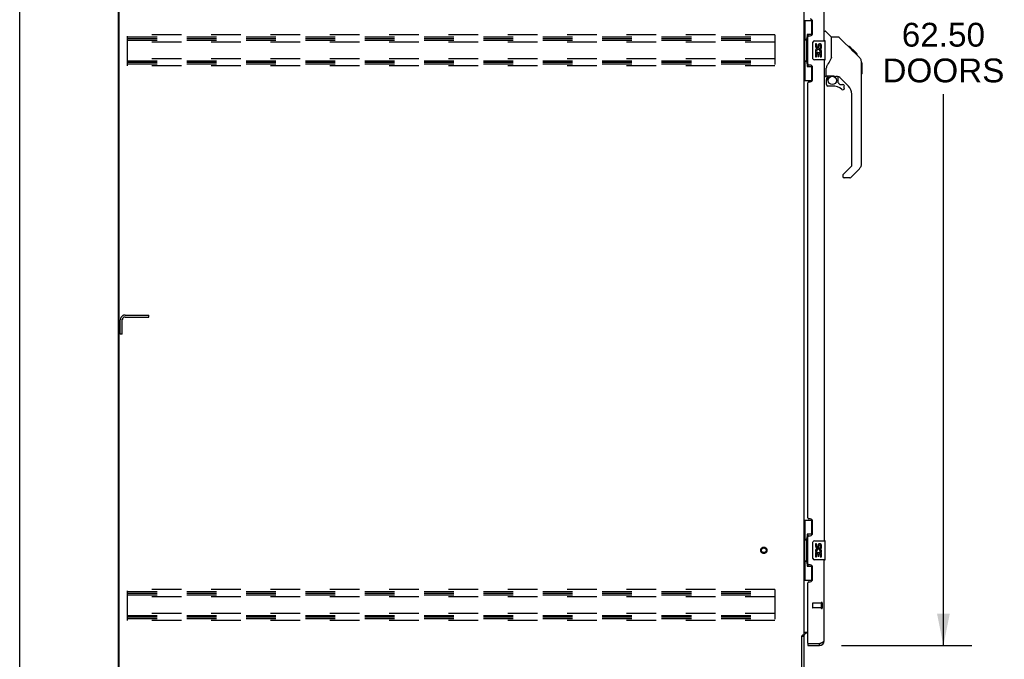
# Model space of a CAD drawing. Header units: inches. Extents: x 0 to 283, y 0 to 183.
# Tile 2 of 18: x 0 to 52, y 62 to 95. Entities that reach past the tile are written whole.
import ezdxf

# ---------------------------------------------------------------- set-up
doc = ezdxf.new("R2010")
doc.units = ezdxf.units.IN
doc.header["$LTSCALE"] = 15.583333
doc.header["$MEASUREMENT"] = 0
doc.linetypes.add('HIDDEN', pattern=[0.2, 0.1, -0.1])
doc.layers.get('0').update_dxf_attribs({"linetype": 'CONTINUOUS'})
for name, color, linetype in [('02___PRT_ALL_AXES', 7, 'CONTINUOUS'), ('DEFAULT_2', 8, 'HIDDEN'), ('DIMENSIONS', 7, 'CONTINUOUS')]:
    doc.layers.add(name, color=color, linetype=linetype)
doc.styles.get("Standard").update_dxf_attribs({"font": 'arial.ttf'})
doc.dimstyles.new('DIMSTYLE_1', dxfattribs={"dimtxt": 1.25, "dimasz": 1.666667, "dimexe": 0.09, "dimexo": 0.07, "dimgap": 0.0375, "dimtad": 0, "dimtih": 1, "dimtoh": 1, "dimzin": 4, "dimdsep": 46, "dimtxsty": 'Standard', "dimblk": '_FILLED', "dimblk1": '_FILLED', "dimblk2": '_FILLED', "dimcen": 0.09, "dimazin": 1, "dimtfac": 1, "dimtofl": 0, "dimtmove": 0, "dimatfit": 3, "dimldrblk": '_FILLED', "dimfxl": 0, "dimtolj": 1, "dimtzin": 4, "dimarcsym": 0})

# ---------------------------------------------------------------- blocks, each defined once
blk = doc.blocks.new('_FILLED')
at = {"color": 0, "linetype": 'ByBlock'}
blk.add_solid([(0, 0), (-1, 0.2), (-1, -0.2)], dxfattribs=at)
blk = doc.blocks.new('*D21')
at = {"layer": 'DIMENSIONS', "color": 2, "linetype": 'Continuous'}
for p, q in [((43.158, 125.058), (50.004, 125.058)), ((48.504, 125.058), (48.504, 95.88)), ((48.504, 62.558), (48.504, 91.505)), ((43.158, 62.558), (50.004, 62.558))]:
    blk.add_line(p, q, dxfattribs=at)
at = {"layer": 'DIMENSIONS', "color": 2, "linetype": 'Continuous', "xscale": 1.6666666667, "yscale": 1.6666666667, "zscale": 1.6666666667}
for p, rotation in [((48.504, 125.058), 90), ((48.504, 62.558), 270)]:
    blk.add_blockref('_FILLED', p, dxfattribs=dict(at, rotation=rotation))
at = {"layer": 'DIMENSIONS', "color": 2, "linetype": 'Continuous', "insert": (48.504, 95.255), "char_height": 1.25, "width": 6.39405, "attachment_point": 2, "line_spacing_factor": 0.9}
blk.add_mtext('62.50\\PDOORS', dxfattribs=at)

msp = doc.modelspace()

# ---------------------------------------------------------------- linework, layer by layer
at = {"color": 7, "linetype": 'Continuous'}
for p, q in [((0, 0), (0, 183.333)), ((5.18, 55.912), (5.18, 127.704)), ((41.18, 95.383), (41.621, 95.383)), ((41.219, 95.383), (41.219, 94.358)), ((41.584, 95.383), (41.584, 94.603)), ((41.584, 94.648), (41.357, 94.648)), ((41.357, 94.648), (41.357, 92.968)), ((42.238, 94.812), (42.301, 94.812)), ((42.626, 94.503), (42.329, 94.8)), ((41.198, 94.358), (41.32, 94.358)), ((41.198, 94.358), (41.198, 93.258)), ((41.32, 94.388), (41.32, 94.409)), ((41.32, 93.258), (41.32, 94.358)), ((41.643, 93.408), (41.643, 94.208)), ((41.743, 94.308), (42.283, 94.308)), ((42.298, 93.323), (42.298, 94.293)), ((42.993, 94.497), (42.632, 94.497)), ((42.632, 93.393), (42.632, 94.497)), ((43.814, 93.709), (43.049, 94.474)), ((43.57, 94.019), (43.503, 94.019)), ((43.577, 94.012), (43.511, 94.012)), ((43.587, 94.002), (43.52, 94.002)), ((43.594, 93.996), (43.527, 93.996)), ((43.602, 93.988), (43.535, 93.988)), ((43.621, 93.968), (43.554, 93.968)), ((43.57, 94.019), (43.897, 93.693)), ((43.644, 93.946), (43.577, 93.946)), ((43.667, 93.922), (43.6, 93.922)), ((43.691, 93.899), (43.624, 93.899)), ((43.715, 93.875), (43.648, 93.875)), ((43.738, 93.851), (43.671, 93.851)), ((43.731, 93.792), (43.686, 93.836)), ((43.76, 93.829), (43.694, 93.829)), ((43.781, 93.809), (43.714, 93.809)), ((43.787, 93.736), (43.731, 93.792)), ((43.798, 93.791), (43.731, 93.791)), ((43.811, 93.778), (43.744, 93.778)), ((43.815, 93.774), (43.748, 93.774)), ((43.817, 93.772), (43.75, 93.772)), ((43.818, 93.772), (43.751, 93.772)), ((43.818, 93.771), (43.752, 93.771)), ((43.821, 93.769), (43.754, 93.769)), ((43.825, 93.764), (43.759, 93.764)), ((43.831, 93.758), (43.765, 93.758)), ((43.845, 93.744), (43.778, 93.744)), ((43.813, 93.709), (43.787, 93.736)), ((43.86, 93.729), (43.793, 93.729)), ((43.868, 93.722), (43.801, 93.722)), ((43.875, 93.715), (43.808, 93.715)), ((43.813, 93.709), (44.092, 93.43)), ((43.887, 93.703), (43.82, 93.703)), ((43.892, 93.698), (43.825, 93.698)), ((43.895, 93.694), (43.828, 93.694)), ((43.897, 93.693), (43.83, 93.693)), ((43.896, 93.693), (43.83, 93.693)), ((43.897, 93.692), (43.83, 93.692)), ((43.981, 93.608), (43.897, 93.692)), ((43.915, 93.608), (43.981, 93.608)), ((43.983, 93.606), (43.916, 93.606)), ((43.986, 93.604), (43.919, 93.604)), ((43.983, 93.606), (43.986, 93.604)), ((41.198, 93.258), (41.32, 93.258)), ((41.219, 93.258), (41.219, 92.233)), ((41.32, 93.207), (41.32, 93.228)), ((42.283, 93.308), (41.743, 93.308)), ((42.632, 93.455), (42.611, 93.398)), ((44.206, 93.175), (44.206, 93.182)), ((44.207, 87.869), (44.207, 93.153)), ((44.219, 93.157), (44.219, 92.57)), ((41.357, 92.968), (41.584, 92.968)), ((41.584, 93.013), (41.584, 92.233)), ((42.356, 92.469), (42.356, 92.876)), ((41.18, 92.233), (41.621, 92.233)), ((42.317, 92.43), (42.238, 92.43)), ((42.356, 92.252), (42.356, 92.015)), ((42.376, 92.471), (42.671, 92.471)), ((42.414, 92.392), (42.494, 92.471)), ((42.42, 92.386), (42.417, 92.389)), ((42.424, 92.382), (42.42, 92.386)), ((42.428, 92.378), (42.424, 92.382)), ((42.944, 92.43), (42.856, 92.43)), ((42.986, 92.098), (42.986, 92.425)), ((42.99, 92.09), (43.062, 92.018)), ((43.522, 91.934), (43.021, 92.435)), ((42.671, 91.936), (42.435, 91.936)), ((43.07, 92.015), (43.223, 92.015)), ((43.301, 91.817), (43.301, 91.936)), ((43.695, 87.783), (43.695, 91.516)), ((43.236, 87.292), (43.672, 87.727)), ((44.091, 87.59), (43.639, 87.138)), ((43.223, 87.259), (43.223, 87.194)), ((43.584, 87.115), (43.301, 87.115)), ((41.18, 69.133), (41.621, 69.133)), ((41.219, 69.133), (41.219, 68.108)), ((41.584, 69.133), (41.584, 68.353)), ((41.584, 68.398), (41.357, 68.398)), ((41.357, 68.398), (41.357, 66.718)), ((41.198, 68.108), (41.32, 68.108)), ((41.198, 68.108), (41.198, 67.008)), ((41.32, 68.138), (41.32, 68.159)), ((41.32, 67.008), (41.32, 68.108)), ((41.643, 67.158), (41.643, 67.958)), ((41.743, 68.058), (42.283, 68.058)), ((42.298, 67.073), (42.298, 68.043)), ((41.198, 67.008), (41.32, 67.008)), ((41.219, 67.008), (41.219, 65.983)), ((41.32, 66.957), (41.32, 66.978)), ((41.357, 66.718), (41.584, 66.718)), ((41.584, 66.763), (41.584, 65.983)), ((42.283, 67.058), (41.743, 67.058)), ((41.18, 65.983), (41.621, 65.983)), ((41.076, 63.048), (41.18, 63.048)), ((41.384, 62.662), (41.404, 62.662)), ((41.384, 62.662), (41.384, 62.558)), ((41.992, 62.558), (41.992, 62.662))]:
    msp.add_line(p, q, dxfattribs=at)
at = {"color": 3, "linetype": 'Continuous'}
for p, q in [((5.232, 55.974), (5.232, 127.641)), ((41.18, 124.515), (41.18, 63.1)), ((42.238, 94.308), (42.238, 119.558)), ((41.634, 94.705), (41.634, 95.325)), ((41.384, 93.1), (41.384, 94.515)), ((41.444, 94.575), (41.504, 94.575)), ((42.238, 93.308), (42.238, 68.058)), ((41.504, 93.04), (41.444, 93.04)), ((41.634, 92.29), (41.634, 92.91)), ((41.384, 69.265), (41.384, 92.1)), ((41.444, 92.16), (41.504, 92.16)), ((41.504, 69.205), (41.444, 69.205)), ((41.634, 68.455), (41.634, 69.075)), ((41.384, 66.85), (41.384, 68.265)), ((41.444, 68.325), (41.504, 68.325)), ((41.504, 66.79), (41.444, 66.79)), ((42.238, 62.804), (42.238, 67.058)), ((41.634, 66.04), (41.634, 66.66)), ((41.384, 62.682), (41.384, 65.85)), ((41.444, 65.91), (41.504, 65.91)), ((41.18, 63.1), (41.106, 63.1)), ((41.18, 63.256), (41.384, 63.256)), ((41.384, 63.204), (41.323, 63.204)), ((41.076, 56.055), (41.076, 63.06)), ((41.18, 63.061), (41.18, 56.054)), ((41.404, 62.662), (41.992, 62.662)), ((41.992, 62.662), (42.021, 62.673)), ((41.384, 62.558), (41.992, 62.558))]:
    msp.add_line(p, q, dxfattribs=at)
at = {"color": 7, "linetype": 'Continuous'}
for points in [[(41.357, 94.624), (41.357, 94.621), (41.358, 94.617), (41.359, 94.613), (41.36, 94.609), (41.362, 94.604), (41.364, 94.599), (41.366, 94.593), (41.369, 94.587), (41.373, 94.581), (41.377, 94.574), (41.381, 94.567), (41.386, 94.559), (41.391, 94.551), (41.393, 94.547)], [(41.643, 94.208), (41.644, 94.214), (41.644, 94.22), (41.645, 94.227), (41.646, 94.233), (41.648, 94.238), (41.65, 94.244)], [(43.049, 94.474), (43.041, 94.481), (43.032, 94.486), (43.023, 94.491), (43.014, 94.494), (43.003, 94.496), (42.993, 94.497)], [(41.393, 93.069), (41.391, 93.065), (41.386, 93.057), (41.381, 93.049), (41.377, 93.042), (41.373, 93.035), (41.369, 93.028), (41.366, 93.022), (41.364, 93.017), (41.362, 93.012), (41.36, 93.007), (41.359, 93.003), (41.358, 92.999), (41.357, 92.995), (41.357, 92.992)], [(41.65, 93.372), (41.648, 93.377), (41.646, 93.383), (41.645, 93.389), (41.644, 93.395), (41.644, 93.402), (41.643, 93.408)], [(42.611, 93.398), (42.581, 93.329), (42.544, 93.258), (42.502, 93.185), (42.454, 93.112), (42.41, 93.047)], [(44.207, 93.153), (44.206, 93.181), (44.2, 93.223), (44.191, 93.264), (44.177, 93.303), (44.159, 93.34), (44.137, 93.376), (44.112, 93.409), (44.092, 93.43)], [(42.41, 93.047), (42.399, 93.031), (42.384, 93.002), (42.371, 92.97), (42.362, 92.936), (42.357, 92.901), (42.356, 92.876)], [(42.428, 92.378), (42.419, 92.367), (42.41, 92.357), (42.402, 92.345), (42.396, 92.333), (42.39, 92.32), (42.385, 92.307), (42.381, 92.294), (42.379, 92.28), (42.377, 92.266), (42.376, 92.252)], [(42.417, 92.389), (42.416, 92.39), (42.415, 92.391), (42.414, 92.391), (42.414, 92.392)], [(42.671, 92.471), (42.678, 92.471), (42.698, 92.47), (42.719, 92.468), (42.74, 92.464), (42.76, 92.459), (42.778, 92.454), (42.794, 92.448), (42.808, 92.443), (42.82, 92.439), (42.83, 92.436), (42.839, 92.433), (42.847, 92.431)], [(42.847, 92.431), (42.855, 92.43), (42.856, 92.43)], [(41.357, 68.374), (41.357, 68.371), (41.358, 68.367), (41.359, 68.363), (41.36, 68.359), (41.362, 68.354), (41.364, 68.349), (41.366, 68.343), (41.369, 68.337), (41.373, 68.331), (41.377, 68.324), (41.381, 68.317), (41.386, 68.309), (41.391, 68.301), (41.393, 68.297)], [(41.643, 67.958), (41.644, 67.964), (41.644, 67.97), (41.645, 67.977), (41.646, 67.983), (41.648, 67.988), (41.65, 67.994)], [(41.393, 66.819), (41.391, 66.815), (41.386, 66.807), (41.381, 66.799), (41.377, 66.792), (41.373, 66.785), (41.369, 66.778), (41.366, 66.772), (41.364, 66.767), (41.362, 66.762), (41.36, 66.757), (41.359, 66.753), (41.358, 66.749), (41.357, 66.745), (41.357, 66.742)], [(41.65, 67.122), (41.648, 67.127), (41.646, 67.133), (41.645, 67.139), (41.644, 67.145), (41.644, 67.152), (41.643, 67.158)]]:
    msp.add_lwpolyline(points, dxfattribs=at)
at = {"color": 3, "linetype": 'Continuous'}
for points in [[(41.09, 63.082), (41.088, 63.078), (41.087, 63.076), (41.086, 63.074), (41.085, 63.073), (41.084, 63.071), (41.083, 63.069), (41.082, 63.068), (41.08, 63.066), (41.079, 63.064), (41.078, 63.062), (41.076, 63.06)], [(41.106, 63.1), (41.104, 63.099), (41.102, 63.097), (41.1, 63.096), (41.099, 63.094), (41.097, 63.093), (41.096, 63.091), (41.095, 63.09), (41.094, 63.088), (41.093, 63.087), (41.092, 63.086), (41.091, 63.084), (41.09, 63.083), (41.09, 63.082)], [(42.021, 62.673), (42.036, 62.678), (42.051, 62.684), (42.065, 62.689), (42.079, 62.695)], [(42.079, 62.695), (42.093, 62.7), (42.106, 62.706), (42.119, 62.711), (42.132, 62.717), (42.144, 62.722), (42.155, 62.728), (42.166, 62.733), (42.176, 62.739), (42.186, 62.744), (42.195, 62.75), (42.203, 62.755), (42.21, 62.761), (42.217, 62.766), (42.222, 62.772), (42.227, 62.777), (42.231, 62.783), (42.234, 62.788), (42.236, 62.793), (42.238, 62.799), (42.238, 62.804)]]:
    msp.add_lwpolyline(points, dxfattribs=at)
at = {"color": 7, "linetype": 'Continuous'}
msp.add_circle((42.671, 92.231), 0.217, dxfattribs=at)
at = {"color": 3, "linetype": 'Continuous'}
for centre, radius, start, end in [((41.504, 95.325), 0.13, 0, 90), ((41.504, 94.705), 0.13, 270, 360), ((41.444, 94.515), 0.06, 90, 180), ((41.444, 93.1), 0.06, 180, 270), ((41.504, 92.91), 0.13, 0, 90), ((41.444, 92.1), 0.06, 90, 180), ((41.504, 92.29), 0.13, 270, 360), ((41.444, 69.265), 0.06, 180, 270), ((41.504, 69.075), 0.13, 0, 90), ((41.444, 68.265), 0.06, 90, 180), ((41.504, 68.455), 0.13, 270, 360), ((41.444, 66.85), 0.06, 180, 270), ((41.504, 66.66), 0.13, 0, 90), ((41.444, 65.85), 0.06, 90, 180), ((41.504, 66.04), 0.13, 270, 360), ((41.323, 63.061), 0.142, 90, 180), ((41.404, 62.682), 0.02, 180, 270), ((41.992, 62.804), 0.246, 270, 360)]:
    msp.add_arc(centre, radius, start, end, dxfattribs=at)
at = {"color": 7, "linetype": 'Continuous'}
for centre, radius, start, end in [((42.301, 94.773), 0.0394, 45, 90), ((41.743, 94.208), 0.1, 90, 158.7946), ((42.283, 94.293), 0.015, 0, 90), ((42.612, 94.489), 0.0197, 0, 45), ((41.743, 93.408), 0.1, 201.205, 270), ((42.283, 93.323), 0.015, 270, 360), ((44.199, 93.157), 0.0197, 0, 68.9395), ((44.199, 92.57), 0.0197, 293.607, 360), ((42.317, 92.469), 0.0394, 270, 360), ((42.376, 92.491), 0.0197, 180, 270), ((42.553, 92.252), 0.197, 135, 180), ((42.944, 92.233), 0.197, 52.5121, 90), ((42.998, 92.098), 0.0118, 180, 225), ((42.435, 92.015), 0.0787, 180, 270), ((42.671, 91.149), 0.787, 50.4788, 90), ((43.07, 92.027), 0.0118, 225, 270), ((43.223, 91.817), 0.0787, 230.4788, 360), ((43.223, 91.936), 0.0787, 0, 90), ((43.104, 91.516), 0.591, 0, 45), ((43.616, 87.783), 0.0787, 315, 360), ((43.813, 87.869), 0.394, 315, 360), ((43.27, 87.259), 0.0472, 135, 180), ((43.301, 87.194), 0.0787, 180, 270), ((43.584, 87.194), 0.0787, 270, 315), ((41.743, 67.958), 0.1, 90, 158.7946), ((42.283, 68.043), 0.015, 0, 90), ((41.743, 67.158), 0.1, 201.205, 270), ((42.283, 67.073), 0.015, 270, 360), ((41.992, 62.804), 0.142, 270, 311.3832), ((42.074, 62.948), 0.26, 267.3764, 270)]:
    msp.add_arc(centre, radius, start, end, dxfattribs=at)
for centre, start_param, end_param in [((41.424, 94.398), 0.699287, 1.51401), ((41.424, 94.398), -4.655602, -3.84088), ((41.424, 93.217), 0.699287, 1.51401), ((41.424, 93.217), -4.655602, -3.84088), ((41.424, 68.148), 0.699287, 1.51401), ((41.424, 68.148), -4.655602, -3.84088), ((41.424, 66.967), 0.699287, 1.51401), ((41.424, 66.967), -4.655602, -3.84088)]:
    msp.add_ellipse(centre, major_axis=(0, 0.18), ratio=0.579493, start_param=start_param, end_param=end_param, dxfattribs=at)
at = {"layer": '02___PRT_ALL_AXES', "color": 7, "linetype": 'Continuous'}
for p, q in [((41.844, 94.154), (41.781, 94.154)), ((41.781, 94.154), (41.781, 94.017)), ((41.844, 94.017), (41.844, 94.154)), ((41.799, 93.693), (41.781, 93.693)), ((41.781, 93.693), (41.781, 93.462)), ((41.834, 93.693), (41.861, 93.712)), ((41.834, 93.693), (42.095, 93.693)), ((41.844, 93.63), (41.909, 93.63)), ((41.844, 93.462), (41.844, 93.63)), ((41.909, 94.08), (41.909, 94.011)), ((41.909, 93.63), (41.909, 93.494)), ((41.97, 94.017), (41.969, 94.059)), ((41.97, 93.63), (42.032, 93.63)), ((41.97, 93.494), (41.97, 93.63)), ((42.025, 93.728), (42.082, 93.704)), ((42.032, 94.059), (42.032, 93.923)), ((42.032, 93.923), (42.095, 93.923)), ((42.032, 93.63), (42.032, 93.462)), ((42.095, 93.923), (42.095, 94.059)), ((42.095, 93.462), (42.095, 93.693)), ((41.781, 93.462), (41.844, 93.462)), ((41.909, 93.494), (41.97, 93.494)), ((42.032, 93.462), (42.095, 93.462)), ((41.844, 67.904), (41.781, 67.904)), ((41.781, 67.904), (41.781, 67.767)), ((41.844, 67.767), (41.844, 67.904)), ((41.909, 67.83), (41.909, 67.761)), ((41.97, 67.767), (41.969, 67.809)), ((42.032, 67.809), (42.032, 67.673)), ((42.095, 67.673), (42.095, 67.809)), ((41.799, 67.443), (41.781, 67.443)), ((41.781, 67.443), (41.781, 67.212)), ((41.781, 67.212), (41.844, 67.212)), ((41.834, 67.443), (41.861, 67.462)), ((41.834, 67.443), (42.095, 67.443)), ((41.844, 67.38), (41.909, 67.38)), ((41.844, 67.212), (41.844, 67.38)), ((41.909, 67.38), (41.909, 67.244)), ((41.909, 67.244), (41.97, 67.244)), ((41.97, 67.38), (42.032, 67.38)), ((41.97, 67.244), (41.97, 67.38)), ((42.025, 67.478), (42.082, 67.454)), ((42.032, 67.673), (42.095, 67.673)), ((42.032, 67.38), (42.032, 67.212)), ((42.032, 67.212), (42.095, 67.212)), ((42.095, 67.212), (42.095, 67.443))]:
    msp.add_line(p, q, dxfattribs=at)
at = {"layer": '02___PRT_ALL_AXES', "color": 8, "linetype": 'HIDDEN'}
for p, q in [((42.091, 64.786), (41.644, 64.786)), ((42.091, 64.786), (42.091, 64.538)), ((42.091, 64.538), (41.644, 64.538))]:
    msp.add_line(p, q, dxfattribs=at)
msp.add_circle((39.076, 67.558), 0.124, dxfattribs=at)
at = {"layer": '02___PRT_ALL_AXES', "color": 7, "linetype": 'Continuous'}
for centre, radius, start, end in [((42.001, 94.059), 0.0943, 68.6999, 167.4338), ((42.001, 94.059), 0.0943, 0, 68.6704), ((41.875, 94.017), 0.0943, 180, 360), ((41.935, 93.766), 0.154, 161.4199, 206.1963), ((41.938, 93.766), 0.157, 336.5966, 161.8791), ((41.938, 93.766), 0.157, 205.737, 207.8532), ((41.875, 94.017), 0.0314, 180, 261.2295), ((41.938, 93.766), 0.0943, 336.5966, 215.1122), ((41.875, 94.022), 0.0362, 263.4285, 341.7628), ((42.001, 94.059), 0.0314, 0, 180.0485), ((41.875, 67.767), 0.0943, 180, 360), ((41.875, 67.767), 0.0314, 180, 261.2295), ((41.875, 67.772), 0.0362, 263.4285, 341.7628), ((42.001, 67.809), 0.0943, 68.6999, 167.4338), ((42.001, 67.809), 0.0314, 0, 180.0485), ((42.001, 67.809), 0.0943, 0, 68.6704), ((41.935, 67.516), 0.154, 161.4199, 206.1963), ((41.938, 67.516), 0.157, 336.5966, 161.8791), ((41.938, 67.516), 0.157, 205.737, 207.8532), ((41.938, 67.516), 0.0943, 336.5966, 215.1122)]:
    msp.add_arc(centre, radius, start, end, dxfattribs=at)
at = {"layer": 'DEFAULT_2', "color": 8, "linetype": 'HIDDEN'}
for p, q in [((5.659, 92.995), (5.659, 94.62)), ((39.659, 94.62), (5.659, 94.62)), ((39.659, 94.62), (39.659, 92.995)), ((5.659, 94.516), (39.659, 94.516)), ((5.659, 94.433), (39.659, 94.433)), ((5.659, 94.349), (39.659, 94.349)), ((39.659, 94.245), (5.659, 94.245)), ((39.659, 93.37), (5.659, 93.37)), ((5.659, 93.266), (39.659, 93.266)), ((5.659, 93.183), (39.659, 93.183)), ((5.659, 93.099), (39.659, 93.099)), ((39.659, 92.995), (5.659, 92.995)), ((5.284, 78.912), (5.284, 79.665)), ((5.388, 78.912), (5.388, 79.665)), ((5.531, 79.912), (6.784, 79.912)), ((5.531, 79.808), (6.784, 79.808)), ((6.784, 79.808), (6.784, 79.912)), ((5.388, 78.912), (5.284, 78.912)), ((39.659, 65.495), (5.659, 65.495)), ((5.659, 63.87), (5.659, 65.495)), ((5.659, 65.391), (39.659, 65.391)), ((5.659, 65.308), (39.659, 65.308)), ((5.659, 65.224), (39.659, 65.224)), ((39.659, 65.495), (39.659, 63.87)), ((39.659, 65.12), (5.659, 65.12)), ((41.634, 64.776), (41.634, 64.548)), ((42.091, 64.804), (42.091, 64.52)), ((42.134, 64.804), (42.134, 64.52)), ((39.659, 64.245), (5.659, 64.245)), ((5.659, 64.141), (39.659, 64.141)), ((5.659, 64.058), (39.659, 64.058)), ((5.659, 63.974), (39.659, 63.974)), ((39.659, 63.87), (5.659, 63.87))]:
    msp.add_line(p, q, dxfattribs=at)
for radius in [0.164, 0.124]:
    msp.add_circle((39.076, 67.558), radius, dxfattribs=at)
for centre, radius, start, end in [((5.531, 79.665), 0.246, 90, 180), ((5.531, 79.665), 0.142, 90, 180), ((41.644, 64.776), 0.01, 90, 180), ((42.113, 64.804), 0.0215, 0, 180), ((41.644, 64.548), 0.01, 180, 270), ((42.113, 64.52), 0.0215, 180, 360)]:
    msp.add_arc(centre, radius, start, end, dxfattribs=at)

# ---------------------------------------------------------------- dimensions: what is measured, and where the dimension line sits
at = {"layer": 'DIMENSIONS', "color": 2, "linetype": 'Continuous'}
dim = msp.add_linear_dim(base=(48.504, 62.558), p1=(43.088, 125.058), p2=(43.088, 62.558), angle=270, text='<>\\PDOORS', dimstyle='DIMSTYLE_1', dxfattribs=at)
dim.commit()
dim.dimension.update_dxf_attribs({"geometry": '*D21', "text_midpoint": (48.504, 93.692), "dimtype": 160})

doc.saveas('drawing.dxf')
